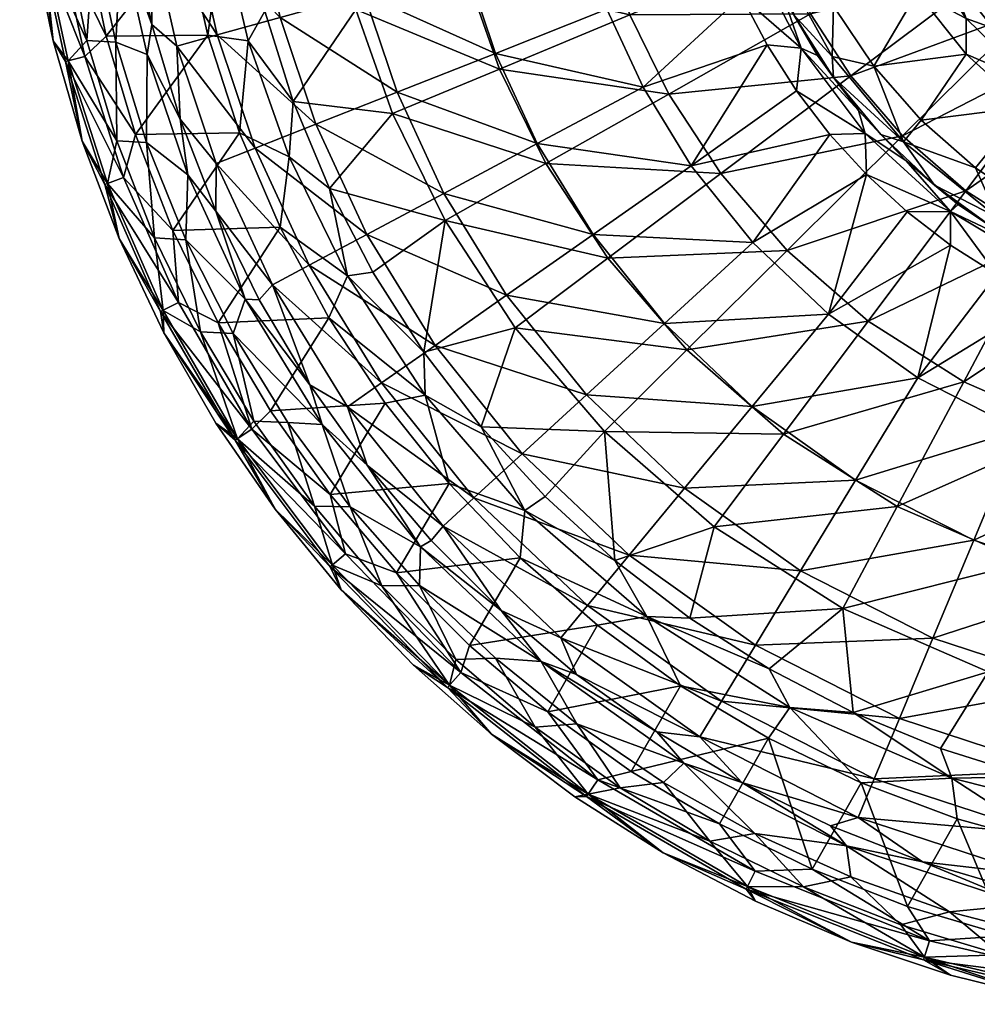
# Model space of a CAD drawing. Header units: inches. Extents: x -198 to 198, y -197 to 197.
# Tile 1 of 12: x -197 to -51, y -194 to -44. Entities that reach past the tile are written whole.
import ezdxf

# ---------------------------------------------------------------- set-up
doc = ezdxf.new("R2010")
doc.units = ezdxf.units.IN
doc.header["$MEASUREMENT"] = 0
doc.layers.add('Layer 1', color=7, linetype='Continuous')

# ---------------------------------------------------------------- blocks, each defined once
blk = doc.blocks.new('In-Out 40')
at = {"color": 9, "true_color": 0xc0c0c0}
mesh = blk.add_polyface(dxfattribs=at)
corners = [(-185.58, -31.84, 35.45), (-182.21, -47.46, 35.45), (-181.39, -31.79, 33.8), (-187.6, -16.02, 35.45), (-177.43, -49.31, 33.8), (-177.52, -62.74, 35.45), (-179.83, -30.02, 29.75), (-176.74, -44.74, 29.75), (-189.9, -50.4, 46.36), (-191.78, -47.25, 42.45), (-193.77, -32.52, 46.36), (-187.34, -62.54, 42.45), (-194.96, -31.7, 42.45), (-196.88, -15.91, 42.45), (-195.85, -15.69, 46.36), (-190.74, -32.01, 49.42), (-181.03, -68.08, 49.42), (-186.94, -49.61, 49.42), (-183.7, -46.54, 50.45), (-179.23, -61.54, 50.45), (-186.91, -31.21, 50.45), (-187.34, -62.54, 40.45), (-191.78, -47.25, 40.45), (-194.96, -31.7, 40.45), (-186.62, -47.21, 35.45), (-189.48, -50.28, 36.91), (-182.08, -62.47, 35.45), (-193.33, -32.45, 36.91), (-189.87, -31.69, 35.45), (-195.41, -15.66, 36.91), (-196.88, -15.91, 40.45), (-171.64, -31.14, 50.45)]
mesh.append_faces([[corners[k] for k in face] for face in [(0, 1, 2), (0, 2, 3), (4, 2, 1), (4, 1, 5), (6, 2, 7), (2, 4, 7), (8, 9, 10), (9, 8, 11), (10, 9, 12), (13, 10, 12), (10, 14, 15), (16, 8, 17), (17, 10, 15), (17, 8, 10), (17, 18, 19), (16, 17, 19), (15, 20, 18), (17, 15, 18), (21, 22, 9), (9, 11, 21), (23, 12, 22), (9, 22, 12), (24, 25, 26), (27, 25, 24), (27, 24, 28), (29, 27, 28), (22, 21, 25), (23, 22, 27), (25, 27, 22), (23, 27, 30), (26, 5, 1), (0, 24, 1), (0, 3, 28), (1, 24, 26), (0, 28, 24), (18, 20, 31)]], dxfattribs={"color": 9})
mesh = blk.add_polyface(dxfattribs=at)
corners = [(-103.83, -43.26, -36.56), (-128.66, -37.53, -11.91), (-107.98, -31.5, -36.56), (-131.82, -24.17, -11.91), (-89.99, -67.49, -36.56), (-97.91, -55.37, -36.56), (-70.14, -52.6, -57.9), (-76.31, -43.15, -57.9), (-80.93, -33.72, -57.9), (-110.64, -20.28, -36.56), (-84.16, -24.55, -57.9), (-123.71, -51.55, -11.91), (-116.66, -65.97, -11.91), (-140.01, -58.34, 15.26), (-145.61, -42.47, 15.26), (-89.98, -32.72, -98.57), (-84.52, -35.22, -102.26), (-88.75, -22.54, -102.26), (-86.8, -40.41, -98.57), (-92.49, -24.73, -98.57), (-87.61, -20.78, -107.64), (-84.61, -30.79, -107.64), (-94.49, -66.29, -87.57), (-82.93, -47.85, -98.57), (-101.84, -54.31, -87.57), (-107.34, -42.43, -87.57), (-111.2, -30.9, -87.57), (-113.69, -19.92, -87.57), (-128.82, -35.8, -73.29), (-124.34, -49.15, -73.29), (-117.97, -62.92, -73.29), (-131.69, -23.08, -73.29), (-144.36, -40.12, -56.03), (-139.34, -55.08, -56.03), (-147.58, -25.86, -56.03), (-87.15, -22.32, -123.55)]
mesh.append_faces([[corners[k] for k in face] for face in [(0, 1, 2), (2, 1, 3), (4, 5, 6), (5, 0, 7), (2, 8, 0), (9, 10, 2), (0, 8, 7), (8, 2, 10), (0, 5, 11), (11, 5, 12), (1, 0, 11), (3, 9, 2), (12, 13, 11), (11, 14, 1), (15, 16, 17), (18, 16, 15), (15, 17, 19), (20, 17, 21), (22, 23, 24), (25, 24, 18), (23, 18, 24), (15, 26, 25), (26, 19, 27), (25, 28, 29), (15, 25, 18), (15, 19, 26), (29, 30, 24), (26, 31, 28), (25, 29, 24), (28, 25, 26), (29, 32, 33), (33, 30, 29), (29, 28, 32), (27, 31, 26), (31, 34, 28), (20, 21, 35)]], dxfattribs={"color": 9})
mesh = blk.add_polyface(dxfattribs=at)
corners = [(-23.26, -21.09, -88.55), (-42.86, -42.51, -75.34), (-48.29, -36.22, -75.34), (-62.25, -61.73, -57.9), (-36.22, -48.29, -75.34), (-52.6, -70.14, -57.9), (-70.14, -52.6, -57.9), (-28.41, -53.26, -75.34), (-76.31, -43.15, -57.9), (-52.55, -29.71, -75.34), (-52.57, -49.29, -129.55), (-59.43, -59.36, -129.55), (-43.63, -57.36, -129.55), (-66.64, -51.13, -129.55), (-45.16, -40.54, -104), (-53.28, -29.05, -104), (-55.3, -36.64, -125.11), (-60.62, -26.88, -125.11), (-40.25, -52.74, -125.11), (-48.46, -45.31, -125.11), (-30.9, -58.71, -125.11), (-35.54, -49.17, -104), (-32.32, -35.01, -99.55), (-40.55, -24.98, -99.55), (-34.78, -42.42, -99.55), (-44.29, -32.36, -99.55), (-45.41, -36.89, -100.79), (-50.98, -20.24, -99.55), (-35.33, -46.64, -100.79), (-53.43, -23.84, -100.79), (-42.55, -53.62, -128.31), (-52.57, -43.84, -128.31), (-33.55, -63.8, -129.55), (-60.05, -39.85, -129.55), (-60.91, -31.24, -128.31), (-31.88, -60.58, -128.31)]
mesh.append_faces([[corners[k] for k in face] for face in [(0, 1, 2), (3, 4, 5), (3, 6, 1), (4, 7, 5), (4, 3, 1), (2, 1, 6), (2, 8, 9), (10, 11, 12), (13, 11, 10), (14, 15, 16), (17, 16, 15), (18, 14, 19), (14, 16, 19), (18, 20, 21), (21, 14, 18), (22, 23, 24), (24, 23, 25), (26, 25, 27), (25, 26, 28), (24, 25, 28), (14, 26, 15), (26, 29, 15), (14, 21, 28), (28, 26, 14), (10, 12, 30), (31, 19, 16), (30, 12, 32), (33, 31, 34), (35, 30, 32), (31, 33, 10), (31, 10, 30), (17, 34, 16), (34, 31, 16), (30, 18, 19), (31, 30, 19), (30, 35, 18)]], dxfattribs={"color": 9})
mesh = blk.add_polyface(dxfattribs=at)
corners = [(-70.14, -52.6, -57.9), (-76.31, -43.15, -57.9), (-48.29, -36.22, -75.34), (-80.93, -33.72, -57.9), (-52.55, -29.71, -75.34), (-97.91, -55.37, -36.56), (-82.93, -47.85, -98.57), (-78.46, -54.86, -98.57), (-77.75, -48.38, -102.26), (-86.8, -40.41, -98.57), (-84.52, -35.22, -102.26), (-80.45, -40.42, -107.64), (-84.61, -30.79, -107.64), (-67.97, -61.36, -102.26), (-73.36, -61.52, -98.57), (-75.22, -49.47, -107.64), (-68.97, -57.87, -107.64), (-72.77, -41.94, -129.55), (-65.86, -29.28, -129.55), (-77.62, -32.09, -129.55), (-52.57, -49.29, -129.55), (-60.05, -39.85, -129.55), (-66.64, -51.13, -129.55), (-94.49, -66.29, -87.57), (-72.81, -52.82, -123.55), (-65.6, -61.54, -123.55), (-78.86, -43.28, -123.55), (-83.65, -33.09, -123.55), (-59.43, -59.36, -129.55), (-62.14, -62.66, -127.8), (-72.98, -49.61, -127.8), (-80.49, -36.16, -127.8), (-85.16, -23.12, -127.8), (-60.91, -31.24, -128.31)]
mesh.append_faces([[corners[k] for k in face] for face in [(0, 1, 2), (1, 3, 4), (1, 0, 5), (6, 7, 8), (8, 9, 6), (10, 11, 12), (7, 13, 8), (13, 7, 14), (10, 9, 8), (15, 8, 16), (8, 13, 16), (8, 15, 11), (10, 8, 11), (17, 18, 19), (20, 21, 22), (17, 22, 21), (18, 17, 21), (7, 6, 23), (15, 16, 24), (25, 24, 16), (15, 26, 11), (26, 15, 24), (27, 12, 11), (11, 26, 27), (28, 22, 29), (22, 17, 30), (24, 29, 30), (17, 31, 30), (19, 31, 17), (22, 30, 29), (24, 25, 29), (30, 26, 24), (31, 27, 26), (30, 31, 26), (31, 32, 27), (18, 21, 33)]], dxfattribs={"color": 9})
mesh = blk.add_polyface(dxfattribs=at)
corners = [(-140.01, -58.34, 15.26), (-145.61, -42.47, 15.26), (-123.71, -51.55, -11.91), (-149.19, -27.35, 15.26), (-128.66, -37.53, -11.91), (-159.51, -42.72, 44.04), (-155.16, -56.47, 44.04), (-162.62, -28.69, 44.04), (-177.52, -62.74, 35.45), (-171.26, -67.7, 33.8), (-177.43, -49.31, 33.8), (-176.74, -44.74, 29.75), (-172.42, -59.19, 29.75), (-166.76, -46.34, -14.88), (-157.17, -43.68, -36.31), (-170.48, -29.88, -14.88), (-147.58, -25.86, -56.03), (-144.36, -40.12, -56.03), (-128.82, -35.8, -73.29), (-160.68, -28.16, -36.31), (-151.7, -59.97, -36.31), (-139.34, -55.08, -56.03), (-160.96, -63.63, -14.88), (-172.91, -48.05, 7.42), (-166.9, -65.97, 7.42), (-176.77, -30.98, 7.42), (-179.83, -30.02, 29.75), (-163.34, -61.26, 50.45), (-168.17, -46.36, 50.45), (-162.04, -47.26, 48.69), (-155.8, -64.92, 48.69), (-171.64, -31.14, 50.45), (-166.02, -30.44, 48.69), (-179.23, -61.54, 50.45), (-183.7, -46.54, 50.45)]
mesh.append_faces([[corners[k] for k in face] for face in [(0, 1, 2), (3, 4, 1), (5, 1, 6), (1, 0, 6), (7, 3, 5), (3, 1, 5), (8, 9, 10), (11, 10, 12), (10, 9, 12), (13, 14, 15), (16, 17, 18), (15, 14, 19), (20, 14, 13), (21, 14, 20), (17, 19, 14), (14, 21, 17), (20, 13, 22), (23, 22, 13), (23, 24, 22), (25, 13, 15), (23, 13, 25), (23, 11, 12), (24, 23, 12), (25, 26, 11), (23, 25, 11), (27, 28, 29), (29, 30, 27), (31, 32, 28), (29, 28, 32), (29, 5, 6), (30, 29, 6), (32, 7, 5), (29, 32, 5), (33, 28, 27), (33, 34, 28), (34, 31, 28)]], dxfattribs={"color": 9})
mesh = blk.add_polyface(dxfattribs=at)
corners = [(-162.49, -86.66, 33.8), (-171.26, -67.7, 33.8), (-171.55, -77.6, 35.45), (-177.52, -62.74, 35.45), (-160.35, -86.75, 29.75), (-166.95, -73.23, 29.75), (-172.42, -59.19, 29.75), (-181.71, -77.41, 42.45), (-183.9, -69.16, 46.36), (-175.4, -88.54, 46.36), (-189.9, -50.4, 46.36), (-187.34, -62.54, 42.45), (-172.66, -87.16, 49.42), (-181.03, -68.08, 49.42), (-179.23, -61.54, 50.45), (-173.51, -76.17, 50.45), (-181.71, -77.41, 40.45), (-174.91, -91.77, 40.45), (-187.34, -62.54, 40.45), (-183.49, -69, 36.91), (-175, -88.34, 36.91), (-176.3, -77.28, 35.45), (-182.08, -62.47, 35.45), (-189.48, -50.28, 36.91), (-169.3, -91.62, 35.45), (-166.9, -65.97, 7.42), (-152.72, -81.45, -14.88), (-160.96, -63.63, -14.88), (-158.35, -84.45, 7.42), (-155.8, -64.92, 48.69), (-157.18, -75.65, 50.45), (-163.34, -61.26, 50.45), (-146.92, -83.08, 48.69), (-155.16, -56.47, 44.04), (-149.65, -69.78, 44.04), (-166.64, -90.23, 50.45)]
mesh.append_faces([[corners[k] for k in face] for face in [(0, 1, 2), (3, 2, 1), (0, 4, 5), (5, 1, 0), (1, 5, 6), (7, 8, 9), (10, 8, 11), (7, 11, 8), (12, 8, 13), (12, 9, 8), (13, 8, 10), (13, 14, 15), (12, 13, 15), (16, 7, 17), (7, 18, 11), (18, 7, 16), (18, 16, 19), (20, 21, 19), (21, 22, 19), (22, 23, 19), (20, 19, 16), (19, 23, 18), (3, 21, 2), (2, 21, 24), (3, 22, 21), (25, 26, 27), (25, 28, 26), (28, 5, 4), (25, 6, 5), (28, 25, 5), (29, 30, 31), (30, 29, 32), (29, 33, 34), (15, 31, 30), (15, 14, 31), (35, 15, 30)]], dxfattribs={"color": 9})
mesh = blk.add_polyface(dxfattribs=at)
corners = [(-52.6, -70.14, -57.9), (-28.41, -53.26, -75.34), (-41.26, -77.36, -57.9), (-67.49, -89.99, -36.56), (-62.25, -61.73, -57.9), (-79.87, -79.2, -36.56), (-70.14, -52.6, -57.9), (-89.99, -67.49, -36.56), (-47.9, -82.88, -98.57), (-54.94, -73.25, -102.26), (-54.96, -78.38, -98.57), (-67.74, -67.65, -98.57), (-67.97, -61.36, -102.26), (-45, -77.98, -107.64), (-53.78, -72.21, -107.64), (-61.78, -65.5, -107.64), (-68.97, -57.87, -107.64), (-61.56, -73.31, -98.57), (-73.36, -61.52, -98.57), (-38.78, -82.95, -102.26), (-42.05, -72.71, -129.55), (-33.55, -63.8, -129.55), (-43.63, -57.36, -129.55), (-51.16, -66.62, -129.55), (-59.43, -59.36, -129.55), (-32.16, -77.6, -129.55), (-73.57, -88.93, -87.57), (-85.09, -77.98, -87.57), (-48.25, -75.9, -123.55), (-57.38, -69.26, -123.55), (-65.6, -61.54, -123.55), (-38.34, -81.37, -123.55), (-47.77, -74.19, -127.8), (-30.2, -82.91, -127.8), (-62.14, -62.66, -127.8)]
mesh.append_faces([[corners[k] for k in face] for face in [(0, 1, 2), (0, 2, 3), (4, 0, 5), (6, 4, 7), (8, 9, 10), (11, 9, 12), (9, 13, 14), (15, 16, 12), (9, 17, 10), (11, 17, 9), (11, 12, 18), (9, 19, 13), (9, 14, 15), (12, 9, 15), (20, 21, 22), (23, 22, 24), (23, 20, 22), (21, 20, 25), (11, 26, 17), (11, 18, 27), (11, 27, 26), (28, 29, 14), (30, 16, 15), (14, 29, 15), (13, 28, 14), (29, 30, 15), (31, 28, 13), (25, 20, 32), (32, 33, 25), (34, 32, 23), (23, 24, 34), (29, 34, 30), (31, 32, 28), (28, 32, 29), (32, 20, 23), (32, 34, 29)]], dxfattribs={"color": 9})
mesh = blk.add_polyface(dxfattribs=at)
corners = [(-132.03, -74.66, 15.26), (-140.01, -58.34, 15.26), (-116.66, -65.97, -11.91), (-135.27, -94.7, 44.04), (-143.02, -82.54, 44.04), (-149.65, -69.78, 44.04), (-155.16, -56.47, 44.04), (-143.88, -111.97, 29.75), (-152.63, -99.71, 29.75), (-150.76, -105.76, 33.8), (-155.99, -105.45, 35.45), (-146.47, -118.31, 35.45), (-152.72, -81.45, -14.88), (-158.35, -84.45, 7.42), (-141.69, -99.4, -14.88), (-117.97, -62.92, -73.29), (-139.34, -55.08, -56.03), (-132.2, -70.51, -56.03), (-143.93, -76.76, -36.31), (-133.54, -93.68, -36.31), (-122.66, -86.05, -56.03), (-151.7, -59.97, -36.31), (-120.27, -110.21, -36.31), (-127.61, -116.93, -14.88), (-160.96, -63.63, -14.88), (-146.92, -103.07, 7.42), (-132.31, -121.25, 7.42), (-126.5, -106.13, 44.04), (-135.03, -101.27, 48.69), (-146.92, -83.08, 48.69), (-131.4, -114.73, 50.45), (-141.15, -102.5, 50.45), (-155.8, -64.92, 48.69), (-149.76, -89.46, 50.45), (-157.18, -75.65, 50.45), (-149.52, -116.41, 50.45), (-158.63, -103.67, 50.45)]
mesh.append_faces([[corners[k] for k in face] for face in [(0, 1, 2), (3, 4, 0), (5, 0, 4), (6, 1, 5), (1, 0, 5), (7, 8, 9), (10, 11, 9), (12, 13, 14), (15, 16, 17), (18, 19, 20), (21, 18, 17), (20, 17, 18), (16, 21, 17), (22, 19, 14), (22, 14, 23), (19, 18, 12), (12, 14, 19), (18, 21, 24), (18, 24, 12), (25, 23, 14), (25, 26, 23), (14, 13, 25), (25, 8, 7), (26, 25, 7), (27, 28, 3), (3, 28, 29), (28, 30, 31), (29, 32, 5), (33, 29, 28), (33, 28, 31), (29, 4, 3), (4, 29, 5), (29, 33, 34), (30, 35, 31), (31, 36, 33), (35, 36, 31)]], dxfattribs={"color": 9})
mesh = blk.add_polyface(dxfattribs=at)
corners = [(-95.16, -94.37, -11.91), (-80.41, -107.21, -11.91), (-107.7, -106.8, 15.26), (-132.03, -74.66, 15.26), (-116.66, -65.97, -11.91), (-107.21, -80.41, -11.91), (-79.87, -79.2, -36.56), (-89.99, -67.49, -36.56), (-62.25, -61.73, -57.9), (-67.49, -89.99, -36.56), (-97.91, -55.37, -36.56), (-91.01, -121.34, 15.26), (-121.34, -91.01, 15.26), (-135.27, -94.7, 44.04), (-126.5, -106.13, 44.04), (-116.78, -116.74, 44.04), (-73.36, -61.52, -98.57), (-94.49, -66.29, -87.57), (-85.09, -77.98, -87.57), (-78.46, -54.86, -98.57), (-98.57, -90.33, -73.29), (-85.22, -103.02, -73.29), (-73.57, -88.93, -87.57), (-109.45, -76.78, -73.29), (-117.97, -62.92, -73.29), (-101.84, -54.31, -87.57), (-110.46, -101.23, -56.03), (-95.5, -115.45, -56.03), (-122.66, -86.05, -56.03), (-69.43, -114.26, -73.29), (-132.2, -70.51, -56.03), (-133.54, -93.68, -36.31), (-120.27, -110.21, -36.31), (-119.85, -118.85, 48.69), (-131.4, -114.73, 50.45), (-135.03, -101.27, 48.69)]
mesh.append_faces([[corners[k] for k in face] for face in [(0, 1, 2), (3, 4, 5), (6, 7, 8), (6, 9, 0), (0, 9, 1), (7, 6, 5), (5, 6, 0), (10, 7, 4), (5, 4, 7), (2, 1, 11), (0, 12, 5), (2, 12, 0), (12, 13, 3), (12, 3, 5), (14, 2, 15), (13, 12, 14), (12, 2, 14), (16, 17, 18), (17, 16, 19), (20, 21, 22), (23, 20, 18), (24, 23, 17), (20, 22, 18), (23, 18, 17), (25, 24, 17), (26, 27, 21), (20, 28, 26), (29, 21, 27), (30, 28, 23), (26, 21, 20), (20, 23, 28), (30, 23, 24), (31, 32, 26), (27, 26, 32), (26, 28, 31), (33, 34, 35), (33, 35, 14)]], dxfattribs={"color": 9})
mesh = blk.add_polyface(dxfattribs=at)
corners = [(-52.93, -99.25, -36.56), (-36.48, -106.4, -36.56), (-63.07, -118.25, -11.91), (-28.43, -82.93, -57.9), (-67.49, -89.99, -36.56), (-41.26, -77.36, -57.9), (-79.87, -79.2, -36.56), (-52.6, -70.14, -57.9), (-18.62, -110.93, -36.56), (-43.47, -126.77, -11.91), (-80.41, -107.21, -11.91), (-22.18, -132.17, -11.91), (-49.19, -143.48, 15.26), (-71.38, -133.83, 15.26), (-91.01, -121.34, 15.26), (-38.78, -82.95, -102.26), (-40.52, -86.73, -98.57), (-32.78, -89.96, -98.57), (-54.94, -73.25, -102.26), (-47.9, -82.88, -98.57), (-35.63, -82.67, -107.64), (-25.81, -86.23, -107.64), (-45, -77.98, -107.64), (-44.39, -106.54, -87.57), (-59.94, -98.64, -87.57), (-54.96, -78.38, -98.57), (-73.57, -88.93, -87.57), (-61.56, -73.31, -98.57), (-27.31, -112.14, -87.57), (-31.63, -129.9, -73.29), (-51.42, -123.41, -73.29), (-69.43, -114.26, -73.29), (-85.22, -103.02, -73.29), (-77.81, -128.05, -56.03), (-57.63, -138.31, -56.03), (-38.34, -81.37, -123.55), (-27.86, -85.54, -123.55), (-47.77, -74.19, -127.8), (-30.2, -82.91, -127.8)]
mesh.append_faces([[corners[k] for k in face] for face in [(0, 1, 2), (1, 0, 3), (0, 4, 5), (4, 6, 7), (5, 3, 0), (1, 8, 9), (2, 1, 9), (4, 0, 10), (10, 0, 2), (11, 12, 9), (9, 13, 2), (13, 14, 2), (15, 16, 17), (15, 18, 19), (20, 15, 21), (15, 20, 22), (16, 15, 19), (23, 17, 16), (24, 19, 25), (16, 24, 23), (25, 26, 24), (26, 25, 27), (16, 19, 24), (17, 23, 28), (29, 28, 30), (23, 31, 30), (24, 32, 31), (23, 30, 28), (31, 23, 24), (32, 24, 26), (30, 33, 34), (34, 29, 30), (33, 30, 31), (20, 35, 22), (36, 35, 20), (37, 35, 38)]], dxfattribs={"color": 9})
mesh = blk.add_polyface(dxfattribs=at)
corners = [(-150.76, -105.76, 33.8), (-162.49, -86.66, 33.8), (-164.35, -91.87, 35.45), (-155.99, -105.45, 35.45), (-152.63, -99.71, 29.75), (-160.35, -86.75, 29.75), (-171.55, -77.6, 35.45), (-164.03, -108.15, 46.36), (-157.91, -118.65, 42.45), (-166.95, -105.56, 42.45), (-175.4, -88.54, 46.36), (-172.66, -87.16, 49.42), (-161.47, -106.47, 49.42), (-174.91, -91.77, 42.45), (-181.71, -77.41, 42.45), (-147.18, -125.48, 49.42), (-166.64, -90.23, 50.45), (-158.63, -103.67, 50.45), (-149.52, -116.41, 50.45), (-173.51, -76.17, 50.45), (-166.95, -105.56, 40.45), (-174.91, -91.77, 40.45), (-163.66, -107.91, 36.91), (-157.91, -118.65, 40.45), (-175, -88.34, 36.91), (-161.17, -105.26, 35.45), (-169.3, -91.62, 35.45), (-151.93, -118.21, 35.45), (-181.71, -77.41, 40.45), (-176.3, -77.28, 35.45), (-146.92, -103.07, 7.42), (-158.35, -84.45, 7.42), (-157.18, -75.65, 50.45), (-149.76, -89.46, 50.45)]
mesh.append_faces([[corners[k] for k in face] for face in [(0, 1, 2), (3, 0, 2), (1, 0, 4), (5, 1, 4), (2, 1, 6), (7, 8, 9), (10, 11, 12), (7, 9, 13), (10, 13, 14), (10, 7, 13), (15, 7, 12), (16, 12, 11), (12, 7, 10), (12, 17, 18), (17, 12, 16), (11, 19, 16), (8, 20, 9), (20, 21, 13), (13, 9, 20), (13, 21, 14), (22, 20, 23), (24, 21, 22), (25, 26, 22), (24, 22, 26), (22, 27, 25), (21, 20, 22), (21, 24, 28), (24, 26, 29), (2, 6, 26), (2, 25, 3), (3, 25, 27), (2, 26, 25), (4, 30, 31), (31, 5, 4), (32, 33, 16), (17, 16, 33)]], dxfattribs={"color": 9})
mesh = blk.add_polyface(dxfattribs=at)
corners = [(-150.76, -105.76, 33.8), (-146.47, -118.31, 35.45), (-135.77, -124.42, 33.8), (-134.15, -123.46, 29.75), (-143.88, -111.97, 29.75), (-135.93, -130.3, 35.45), (-149.52, -127.47, 46.36), (-131.66, -145.84, 46.36), (-147.86, -130.96, 42.45), (-136.83, -142.44, 42.45), (-157.91, -118.65, 42.45), (-164.03, -108.15, 46.36), (-124.92, -152.98, 42.45), (-147.18, -125.48, 49.42), (-129.61, -143.56, 49.42), (-139.4, -128.36, 50.45), (-128.31, -139.45, 50.45), (-149.52, -116.41, 50.45), (-161.47, -106.47, 49.42), (-136.83, -142.44, 40.45), (-147.86, -130.96, 40.45), (-124.92, -152.98, 40.45), (-157.91, -118.65, 40.45), (-166.95, -105.56, 40.45), (-141.66, -130.34, 35.45), (-149.18, -127.18, 36.91), (-131.36, -145.51, 36.91), (-151.93, -118.21, 35.45), (-163.66, -107.91, 36.91), (-130.4, -141.61, 35.45), (-155.99, -105.45, 35.45), (-132.31, -121.25, 7.42), (-131.4, -114.73, 50.45)]
mesh.append_faces([[corners[k] for k in face] for face in [(0, 1, 2), (2, 3, 4), (5, 2, 1), (0, 2, 4), (6, 7, 8), (9, 8, 7), (10, 11, 6), (6, 8, 10), (7, 12, 9), (6, 13, 14), (14, 13, 15), (14, 7, 6), (13, 6, 11), (16, 14, 15), (13, 17, 15), (13, 18, 17), (19, 20, 8), (9, 21, 19), (22, 10, 20), (8, 20, 10), (23, 10, 22), (9, 19, 8), (24, 25, 26), (25, 20, 26), (27, 28, 25), (24, 26, 29), (20, 19, 26), (20, 25, 22), (25, 24, 27), (25, 28, 22), (5, 1, 24), (1, 30, 27), (5, 24, 29), (1, 27, 24), (31, 4, 3), (15, 17, 32)]], dxfattribs={"color": 9})
mesh = blk.add_polyface(dxfattribs=at)
corners = [(-117.38, -141.9, 33.8), (-124.35, -141.38, 35.45), (-111.95, -151.4, 35.45), (-123.48, -134.12, 29.75), (-135.77, -124.42, 33.8), (-134.15, -123.46, 29.75), (-135.93, -130.3, 35.45), (-111.98, -143.85, 29.75), (-124.92, -152.98, 42.45), (-131.66, -145.84, 46.36), (-110.45, -162.49, 46.36), (-112.22, -162.53, 42.45), (-129.61, -143.56, 49.42), (-108.73, -159.96, 49.42), (-128.31, -139.45, 50.45), (-116.36, -149.56, 50.45), (-112.22, -162.53, 40.45), (-124.92, -152.98, 40.45), (-136.83, -142.44, 42.45), (-131.36, -145.51, 36.91), (-118.26, -151.89, 35.45), (-130.4, -141.61, 35.45), (-136.83, -142.44, 40.45), (-110.2, -162.13, 36.91), (-132.31, -121.25, 7.42), (-110.32, -133.37, -14.88), (-127.61, -116.93, -14.88), (-103.97, -125.69, -36.31), (-120.27, -110.21, -36.31), (-114.39, -138.28, 7.42), (-119.85, -118.85, 48.69), (-116.78, -116.74, 44.04), (-106.15, -126.48, 44.04), (-126.5, -106.13, 44.04), (-120.56, -126.08, 50.45), (-131.4, -114.73, 50.45), (-108.79, -136.37, 50.45), (-139.4, -128.36, 50.45)]
mesh.append_faces([[corners[k] for k in face] for face in [(0, 1, 2), (3, 4, 0), (5, 4, 3), (6, 1, 0), (4, 6, 0), (0, 7, 3), (8, 9, 10), (11, 8, 10), (9, 12, 13), (13, 10, 9), (12, 14, 15), (13, 12, 15), (16, 17, 8), (17, 18, 8), (11, 16, 8), (19, 20, 21), (17, 19, 22), (19, 23, 20), (16, 23, 17), (23, 19, 17), (1, 6, 21), (20, 2, 1), (1, 21, 20), (24, 25, 26), (27, 28, 26), (24, 3, 29), (25, 24, 29), (29, 3, 7), (24, 5, 3), (30, 31, 32), (31, 30, 33), (30, 34, 35), (36, 14, 34), (34, 37, 35), (36, 15, 14), (14, 37, 34)]], dxfattribs={"color": 9})
mesh = blk.add_polyface(dxfattribs=at)
corners = [(-91.01, -121.34, 15.26), (-71.38, -133.83, 15.26), (-94.71, -135.26, 44.04), (-63.07, -118.25, -11.91), (-80.41, -107.21, -11.91), (-106.15, -126.48, 44.04), (-107.7, -106.8, 15.26), (-82.58, -143, 44.04), (-116.78, -116.74, 44.04), (-117.38, -141.9, 33.8), (-111.95, -151.4, 35.45), (-95.63, -157.38, 33.8), (-111.98, -143.85, 29.75), (-99.73, -152.61, 29.75), (-118.26, -151.89, 35.45), (-105.31, -161.14, 35.45), (-95.5, -115.45, -56.03), (-77.81, -128.05, -56.03), (-69.43, -114.26, -73.29), (-84.71, -139.41, -36.31), (-89.88, -147.92, -14.88), (-62.74, -150.58, -36.31), (-86.77, -160.34, 29.75), (-93.19, -153.37, 7.42), (-103.97, -125.69, -36.31), (-120.27, -110.21, -36.31), (-114.39, -138.28, 7.42), (-110.32, -133.37, -14.88), (-127.61, -116.93, -14.88), (-66.57, -159.77, -14.88), (-101.27, -135.03, 48.69), (-79.43, -148.93, 48.69), (-96.11, -145.58, 50.45), (-82.71, -153.59, 50.45), (-120.56, -126.08, 50.45), (-119.85, -118.85, 48.69), (-108.79, -136.37, 50.45), (-103.62, -158.66, 50.45), (-116.36, -149.56, 50.45)]
mesh.append_faces([[corners[k] for k in face] for face in [(0, 1, 2), (3, 0, 4), (5, 6, 0), (1, 7, 2), (5, 0, 2), (8, 6, 5), (9, 10, 11), (12, 9, 13), (9, 11, 13), (10, 14, 15), (16, 17, 18), (19, 20, 21), (13, 22, 23), (24, 19, 17), (25, 24, 16), (24, 17, 16), (23, 26, 12), (19, 24, 27), (19, 27, 20), (24, 28, 27), (23, 29, 20), (26, 20, 27), (26, 23, 20), (13, 23, 12), (30, 31, 32), (32, 31, 33), (30, 34, 35), (34, 30, 36), (36, 30, 32), (35, 5, 30), (31, 30, 7), (30, 2, 7), (30, 5, 2), (37, 38, 32), (38, 36, 32), (37, 32, 33)]], dxfattribs={"color": 9})
mesh = blk.add_polyface(dxfattribs=at)
corners = [(-42.74, -159.5, 44.04), (-56.46, -155.17, 44.04), (-49.19, -143.48, 15.26), (-69.78, -149.66, 44.04), (-82.58, -143, 44.04), (-71.38, -133.83, 15.26), (-43.47, -126.77, -11.91), (-59.2, -172.43, 29.75), (-73.23, -166.96, 29.75), (-70.83, -169.99, 33.8), (-84.78, -168.12, 35.45), (-70.15, -174.73, 35.45), (-86.77, -160.34, 29.75), (-35.45, -145.58, -56.03), (-62.74, -150.58, -36.31), (-38.59, -158.49, -36.31), (-31.63, -129.9, -73.29), (-57.63, -138.31, -56.03), (-69.02, -165.66, 7.42), (-84.71, -139.41, -36.31), (-77.81, -128.05, -56.03), (-66.57, -159.77, -14.88), (-40.95, -168.17, -14.88), (-89.88, -147.92, -14.88), (-42.46, -174.37, 7.42), (-93.19, -153.37, 7.42), (-54.74, -159.66, 48.69), (-79.43, -148.93, 48.69), (-68.58, -160.4, 50.45), (-53.95, -165.89, 50.45), (-38.82, -170.07, 50.45), (-82.71, -153.59, 50.45), (-27.94, -166.46, 48.69), (-76.07, -173.55, 50.45), (-46.47, -183.71, 50.45), (-61.5, -179.24, 50.45)]
mesh.append_faces([[corners[k] for k in face] for face in [(0, 1, 2), (3, 4, 5), (5, 6, 2), (2, 1, 3), (5, 2, 3), (7, 8, 9), (9, 10, 11), (8, 12, 9), (13, 14, 15), (16, 17, 13), (8, 7, 18), (19, 14, 17), (14, 13, 17), (17, 20, 19), (15, 14, 21), (15, 21, 22), (14, 23, 21), (18, 22, 21), (22, 18, 24), (21, 25, 18), (24, 18, 7), (8, 18, 12), (26, 1, 0), (27, 26, 28), (29, 26, 30), (31, 27, 28), (28, 26, 29), (27, 4, 3), (26, 32, 30), (32, 26, 0), (3, 1, 26), (26, 27, 3), (28, 33, 31), (34, 29, 30), (35, 28, 29), (35, 33, 28)]], dxfattribs={"color": 9})
mesh = blk.add_polyface(dxfattribs=at)
corners = [(-86.77, -160.34, 29.75), (-99.73, -152.61, 29.75), (-95.63, -157.38, 33.8), (-84.78, -168.12, 35.45), (-98.7, -160.35, 35.45), (-70.83, -169.99, 33.8), (-111.95, -151.4, 35.45), (-98.76, -171.05, 42.45), (-110.45, -162.49, 46.36), (-86.1, -176.61, 46.36), (-70.05, -184.68, 42.45), (-84.67, -178.45, 42.45), (-112.22, -162.53, 42.45), (-108.73, -159.96, 49.42), (-84.75, -173.85, 49.42), (-90.2, -166.66, 50.45), (-76.07, -173.55, 50.45), (-103.62, -158.66, 50.45), (-116.36, -149.56, 50.45), (-98.76, -171.05, 40.45), (-84.67, -178.45, 40.45), (-112.22, -162.53, 40.45), (-110.2, -162.13, 36.91), (-85.9, -176.21, 36.91), (-105.31, -161.14, 35.45), (-91.66, -169.28, 35.45), (-70.05, -184.68, 40.45), (-77.38, -176.26, 35.45), (-118.26, -151.89, 35.45), (-70.15, -174.73, 35.45), (-69.02, -165.66, 7.42), (-93.19, -153.37, 7.42), (-82.71, -153.59, 50.45)]
mesh.append_faces([[corners[k] for k in face] for face in [(0, 1, 2), (3, 2, 4), (2, 3, 5), (4, 2, 6), (2, 5, 0), (7, 8, 9), (9, 10, 11), (8, 7, 12), (8, 13, 14), (9, 11, 7), (15, 14, 13), (8, 14, 9), (14, 15, 16), (13, 17, 15), (13, 18, 17), (19, 7, 11), (10, 20, 11), (12, 19, 21), (12, 7, 19), (20, 19, 11), (22, 19, 23), (19, 22, 21), (24, 22, 25), (22, 23, 25), (23, 20, 26), (20, 23, 19), (23, 27, 25), (22, 24, 28), (4, 25, 3), (27, 29, 3), (6, 24, 4), (3, 25, 27), (4, 24, 25), (30, 31, 0), (15, 17, 32), (16, 15, 32)]], dxfattribs={"color": 9})
mesh = blk.add_polyface(dxfattribs=at)
corners = [(-70.83, -169.99, 33.8), (-55.1, -180.05, 35.45), (-43.57, -178.93, 33.8), (-70.15, -174.73, 35.45), (-44.73, -176.73, 29.75), (-59.2, -172.43, 29.75), (-39.64, -184.07, 35.45), (-84.75, -173.85, 49.42), (-58.14, -184.47, 49.42), (-86.1, -176.61, 46.36), (-59.06, -187.39, 46.36), (-54.94, -189.72, 42.45), (-70.05, -184.68, 42.45), (-39.49, -193.51, 42.45), (-30.05, -194.17, 46.36), (-29.58, -191.14, 49.42), (-46.47, -183.71, 50.45), (-61.5, -179.24, 50.45), (-76.07, -173.55, 50.45), (-70.05, -184.68, 40.45), (-54.94, -189.72, 40.45), (-39.49, -193.51, 40.45), (-84.67, -178.45, 40.45), (-85.9, -176.21, 36.91), (-58.92, -186.97, 36.91), (-29.98, -193.73, 36.91), (-47.28, -186.6, 35.45), (-77.38, -176.26, 35.45), (-62.51, -182.06, 35.45), (-42.46, -174.37, 7.42), (-53.95, -165.89, 50.45)]
mesh.append_faces([[corners[k] for k in face] for face in [(0, 1, 2), (3, 1, 0), (2, 4, 5), (6, 2, 1), (0, 2, 5), (7, 8, 9), (10, 11, 12), (10, 13, 11), (9, 10, 12), (13, 10, 14), (15, 10, 8), (16, 8, 17), (15, 14, 10), (8, 7, 18), (9, 8, 10), (15, 8, 16), (18, 17, 8), (19, 11, 20), (21, 20, 13), (12, 19, 22), (20, 11, 13), (19, 12, 11), (23, 19, 24), (24, 25, 26), (24, 27, 23), (27, 24, 28), (26, 28, 24), (24, 20, 21), (25, 24, 21), (20, 24, 19), (28, 1, 3), (26, 6, 1), (1, 28, 26), (3, 27, 28), (4, 29, 5), (16, 17, 30)]], dxfattribs={"color": 9})

msp = doc.modelspace()

# ---------------------------------------------------------------- block references
at = {"layer": 'Layer 1'}
msp.add_blockref('In-Out 40', (0, 0), dxfattribs=at)

doc.saveas('drawing.dxf')
